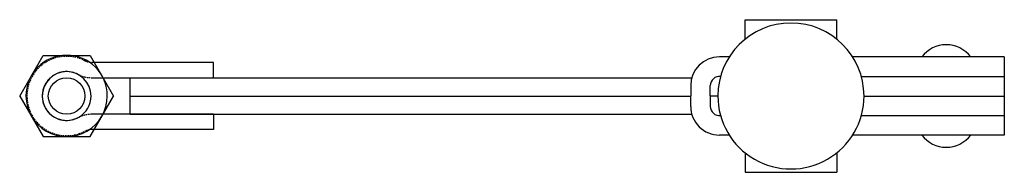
# Model space of a CAD drawing. Extents: x 274 to 435, y 318 to 343.
import ezdxf

# ---------------------------------------------------------------- set-up
doc = ezdxf.new("R2010")
doc.units = 0
doc.linetypes.add('HIDDEN', pattern=[0.375, 0.25, -0.125])
doc.layers.get('0').update_dxf_attribs({"linetype": 'CONTINUOUS'})
doc.layers.add('BRAUER-2', color=4, linetype='HIDDEN')

# ---------------------------------------------------------------- blocks, each defined once
blk = doc.blocks.new('V3001AP_SP')
for p, q in [((-31.68, 0), (-27.84, 6.651086)), ((-27.84, 6.651086), (-20.16, 6.651086)), ((-20.16, 6.651086), (-16.32, 0)), ((0, 5.5), (-19.876894, 5.5)), ((0, 3), (0, 5.5)), ((-19.876894, 3), (0, 3)), ((-31.68, 0), (-27.84, -6.651075)), ((-20.16, -6.651075), (-16.32, 0)), ((0, -3), (-19.876894, -3)), ((0, -3), (0, -5.5)), ((0, -5.5), (-19.876894, -5.5)), ((-27.84, -6.651075), (-20.16, -6.651075))]:
    blk.add_line(p, q)
blk.add_circle((-24, 0), 3)
for radius, start, end in [(6.651075, 0, 179.99999), (4, 0, 179.99999), (6.651075, 179.99998, 0), (4, 179.99998, 0)]:
    blk.add_arc((-24, 0), radius, start, end)
at = {"layer": 'BRAUER-2'}
for centre, radius, start, end in [((-24, 0), 6.5, 62.733935, 297.26604), ((-19.876894, 8), 2.5, 242.733981, 270), ((-24, 0), 4, 62.733935, 297.266039), ((-19.876894, 8), 5, 242.733963, 270), ((-19.876895, -8), 5, 89.999989, 117.266054), ((-19.876895, -8), 2.5, 89.999977, 117.266054)]:
    blk.add_arc(centre, radius, start, end, dxfattribs=at)

msp = doc.modelspace()

# ---------------------------------------------------------------- linework, layer by layer
for p, q in [((392.432256, 342.5), (407.432256, 342.500001)), ((392.432256, 339.303968), (392.432256, 342.5)), ((407.432256, 339.303968), (407.432256, 342.500001)), ((389.839991, 336.400002), (388.232244, 336.400002)), ((434.832244, 336.4), (410.024521, 336.400001)), ((434.832244, 336.4), (434.832244, 323.6)), ((291.832244, 327), (291.832244, 333)), ((291.832244, 333), (383.778031, 332.999997)), ((411.446326, 333.200001), (434.832244, 333.2)), ((383.532244, 331.700002), (383.532244, 330.000002)), ((386.732244, 330.000002), (386.732244, 331.700002)), ((291.832244, 330), (383.532244, 329.999998)), ((383.532244, 328.300002), (383.532244, 330.000002)), ((386.732244, 330.000002), (386.732244, 328.300002)), ((386.732244, 330.000002), (387.981783, 330.000002)), ((411.882729, 330.000001), (434.832244, 330)), ((291.832244, 327), (383.778034, 326.999997)), ((411.446326, 326.800001), (434.832244, 326.8)), ((389.839991, 323.600002), (388.232244, 323.600002)), ((434.832244, 323.6), (410.024521, 323.600001)), ((392.432256, 320.696034), (392.432256, 317.500002)), ((407.432256, 320.696034), (407.432256, 317.500001)), ((392.432256, 317.500002), (407.432256, 317.500001))]:
    msp.add_line(p, q)
for centre, radius, start, end in [((399.932256, 330.000001), 11.950473, 0, 179.999998), ((425.332244, 333.400001), 5, 36.869898, 143.130101), ((388.232244, 331.700002), 4.7, 90, 179.999999), ((388.232244, 331.700002), 1.5, 82.998632, 180), ((399.932256, 330.000001), 11.950473, 179.999989, 0), ((388.232244, 328.300002), 4.7, 179.999999, 270), ((388.232244, 328.300002), 1.5, 180, 277.001348), ((425.332244, 326.600001), 5, 216.869896, 323.130102)]:
    msp.add_arc(centre, radius, start, end)

# ---------------------------------------------------------------- block references
msp.add_blockref('V3001AP_SP', (305.455719, 330))

doc.saveas('drawing.dxf')
